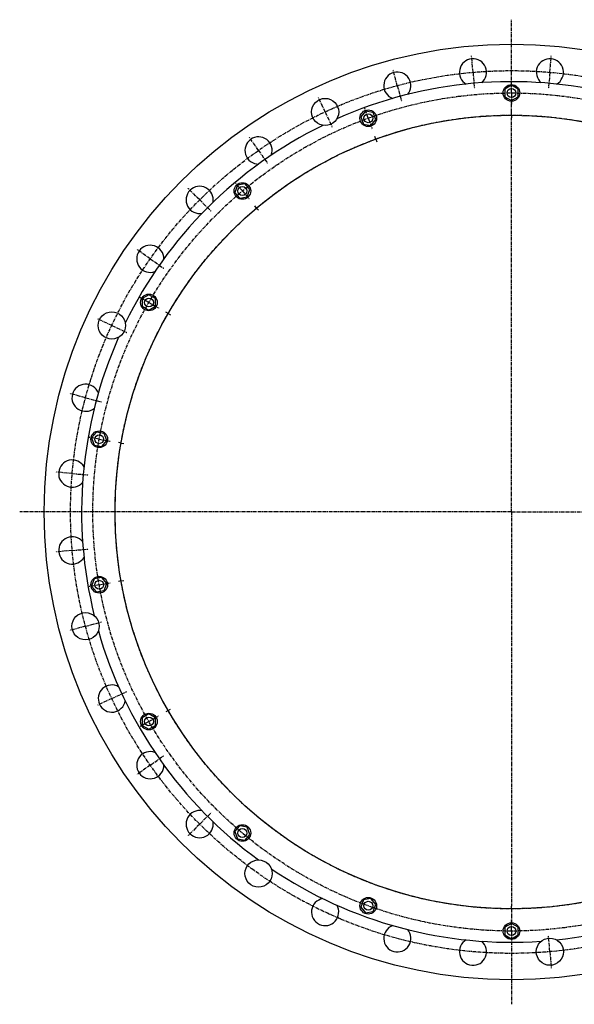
# Model space of a CAD drawing. Header units: millimetres. Extents: x -1738 to 223, y -769 to 1004.
import ezdxf

# ---------------------------------------------------------------- set-up
doc = ezdxf.new("R2010")
doc.units = ezdxf.units.MM
doc.header["$LTSCALE"] = 16.335
doc.linetypes.add('CENTER', pattern=[0.6, 0.375, -0.075, 0.075, -0.075])
doc.layers.get('0').update_dxf_attribs({"linetype": 'CONTINUOUS'})
doc.layers.add('AXES', color=7, linetype='CONTINUOUS')
doc.layers.add('DEFAULT_1', color=7, linetype='CENTER')

msp = doc.modelspace()

# ---------------------------------------------------------------- linework, layer by layer
at = {"color": 7, "linetype": 'Continuous'}
for p, q in [((-850.9661004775, 886.2708217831), (-862.9661004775, 879.3426185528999)), ((-862.9661004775, 879.3426185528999), (-862.9661004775, 865.4862120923)), ((-838.9661004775, 879.3426185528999), (-850.9661004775, 886.2708217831)), ((-838.9661004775, 865.4862120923), (-838.9661004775, 879.3426185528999)), ((-862.9661004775, 865.4862120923), (-850.9661004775, 858.558008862)), ((-850.9661004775, 858.558008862), (-838.9661004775, 865.4862120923)), ((-1113.8449737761, 839.9181837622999), (-1122.7517001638, 829.3035605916)), ((-1100.1990772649, 837.5120440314), (-1113.8449737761, 839.9181837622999)), ((-1095.4599071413, 824.4912811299), (-1100.1990772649, 837.5120440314)), ((-1122.7517001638, 829.3035605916), (-1118.0125300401, 816.28279769)), ((-1118.0125300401, 816.28279769), (-1104.3666335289, 813.8766579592)), ((-1104.3666335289, 813.8766579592), (-1095.4599071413, 824.4912811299)), ((-1345.016775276, 706.4510819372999), (-1349.7559453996, 693.4303190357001)), ((-1349.7559453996, 693.4303190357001), (-1340.849219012, 682.815695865)), ((-1331.3708787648, 708.8572216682), (-1345.016775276, 706.4510819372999)), ((-1322.4641523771, 698.2425984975), (-1331.3708787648, 708.8572216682)), ((-1327.2033225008, 685.2218355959), (-1322.4641523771, 698.2425984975)), ((-1340.849219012, 682.815695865), (-1327.2033225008, 685.2218355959)), ((-1504.5987739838, 508.8958217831), (-1516.5987739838, 501.9676185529)), ((-1516.5987739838, 501.9676185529), (-1516.5987739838, 488.1112120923)), ((-1492.5987739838, 501.9676185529), (-1504.5987739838, 508.8958217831)), ((-1492.5987739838, 488.1112120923), (-1492.5987739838, 501.9676185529)), ((-1516.5987739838, 488.1112120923), (-1504.5987739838, 481.183008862)), ((-1504.5987739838, 481.183008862), (-1492.5987739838, 488.1112120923)), ((-1598.9889221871, 261.7461403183), (-1607.8956485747, 251.1315171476)), ((-1607.8956485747, 251.1315171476), (-1603.1564784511, 238.110754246)), ((-1585.3430256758, 259.3400005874), (-1598.9889221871, 261.7461403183)), ((-1580.6038555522, 246.3192376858), (-1585.3430256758, 259.3400005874)), ((-1603.1564784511, 238.110754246), (-1589.5105819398, 235.7046145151)), ((-1589.5105819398, 235.7046145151), (-1580.6038555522, 246.3192376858)), ((-1603.1564784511, -2.7819236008), (-1607.8956485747, -15.8026865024)), ((-1607.8956485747, -15.8026865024), (-1598.9889221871, -26.4173096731)), ((-1589.5105819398, -0.3757838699), (-1603.1564784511, -2.7819236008)), ((-1580.6038555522, -10.9904070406), (-1589.5105819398, -0.3757838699)), ((-1585.3430256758, -24.0111699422), (-1580.6038555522, -10.9904070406)), ((-1598.9889221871, -26.4173096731), (-1585.3430256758, -24.0111699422)), ((-1504.5987739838, -245.8541782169), (-1516.5987739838, -252.7823814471)), ((-1492.5987739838, -252.7823814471), (-1504.5987739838, -245.8541782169)), ((-1516.5987739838, -252.7823814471), (-1516.5987739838, -266.6387879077)), ((-1492.5987739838, -266.6387879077), (-1492.5987739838, -252.7823814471)), ((-1516.5987739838, -266.6387879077), (-1504.5987739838, -273.566991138)), ((-1504.5987739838, -273.566991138), (-1492.5987739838, -266.6387879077)), ((-1340.849219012, -447.4868652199), (-1349.7559453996, -458.1014883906)), ((-1349.7559453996, -458.1014883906), (-1345.016775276, -471.1222512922)), ((-1327.2033225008, -449.8930049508), (-1340.849219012, -447.4868652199)), ((-1322.4641523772, -462.9137678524), (-1327.2033225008, -449.8930049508)), ((-1345.016775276, -471.1222512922), (-1331.3708787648, -473.5283910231)), ((-1331.3708787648, -473.5283910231), (-1322.4641523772, -462.9137678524)), ((-1118.0125300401, -580.9539670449), (-1122.7517001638, -593.9747299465)), ((-1104.3666335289, -578.547827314), (-1118.0125300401, -580.9539670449)), ((-1095.4599071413, -589.1624504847), (-1104.3666335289, -578.547827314)), ((-1122.7517001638, -593.9747299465), (-1113.8449737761, -604.5893531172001)), ((-1113.8449737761, -604.5893531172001), (-1100.1990772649, -602.1832133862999)), ((-1100.1990772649, -602.1832133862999), (-1095.4599071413, -589.1624504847)), ((-850.9661004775, -623.2291782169), (-862.9661004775, -630.1573814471)), ((-862.9661004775, -630.1573814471), (-862.9661004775, -644.0137879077)), ((-838.9661004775, -630.1573814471), (-850.9661004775, -623.2291782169)), ((-838.9661004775, -644.0137879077), (-838.9661004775, -630.1573814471)), ((-862.9661004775, -644.0137879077), (-850.9661004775, -650.941991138)), ((-850.9661004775, -650.941991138), (-838.9661004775, -644.0137879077))]:
    msp.add_line(p, q, dxfattribs=at)
for centre, radius in [((-850.9661004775, 117.6644153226), 842.5), ((-850.9661004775, 872.4144153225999), 15), ((-1109.1058036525, 826.8974208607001), 15), ((-850.9661004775, 117.6644153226), 714.75), ((-1336.1100488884, 695.8364587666), 15), ((-1504.5987739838, 495.0394153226), 15), ((-1594.2497520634, 248.7253774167), 15), ((-1594.2497520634, -13.3965467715), 15), ((-1504.5987739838, -259.7105846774), 15), ((-1336.1100488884, -460.5076281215), 15), ((-1109.1058036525, -591.5685902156), 15), ((-850.9661004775, -637.0855846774), 15)]:
    msp.add_circle(centre, radius, dxfattribs=at)
at = {"layer": 'AXES', "color": 7, "linetype": 'CENTER'}
for p, q in [((-850.9661004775, 885.4144153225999), (-850.9661004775, 1004.3862906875)), ((-920.2549159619, 909.6392003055), (-922.8260103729, 939.0269438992)), ((-781.6772849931, 909.6392003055), (-779.106190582, 939.0269438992)), ((-1056.727241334, 885.5754472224), (-1064.3624031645, 914.0702590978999)), ((-920.2549159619, 909.6392003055), (-917.6838215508, 880.2514567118)), ((-781.6772849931, 909.6392003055), (-784.2483794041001, 880.2514567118)), ((-1056.727241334, 885.5754472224), (-1049.0920795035, 857.0806353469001)), ((-850.9661004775, 872.4144153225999), (-850.9661004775, 885.4144153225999)), ((-850.9661004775, 872.4144153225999), (-850.9661004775, 859.4144153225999)), ((-1186.9476185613, 838.1791060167), (-1199.4148572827, 864.9151857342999)), ((-850.9661004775, 837.4145153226), (-850.9661004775, 859.4144153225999)), ((-1186.9476185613, 838.1791060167), (-1174.48037984, 811.4430262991)), ((-1109.1058036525, 826.8974208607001), (-1113.5520655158, 839.113424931)), ((-850.9661004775, 832.4144153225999), (-850.9661004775, 837.4145153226)), ((-1109.1058036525, 826.8974208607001), (-1104.6595417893, 814.6814167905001)), ((-850.9661004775, 832.4144153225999), (-850.9661004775, 827.4143153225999)), ((-850.9661004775, 117.6644153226), (-850.9661004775, 827.4143153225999)), ((-1306.9593673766, 768.8902905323), (-1323.8798722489, 793.0552758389)), ((-1095.4249979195, 789.3097160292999), (-1097.1351328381, 794.0082731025)), ((-1095.4249979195, 789.3097160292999), (-1093.7148630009, 784.6111589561)), ((-1306.9593673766, 768.8902905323), (-1290.0388625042, 744.7253052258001)), ((-1413.1159915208, 679.8143063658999), (-1433.9756415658, 700.6739564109)), ((-1336.1100488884, 695.8364587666), (-1344.4662878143, 705.7950365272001)), ((-1336.1100488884, 695.8364587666), (-1327.7538099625, 685.8778810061)), ((-1413.1159915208, 679.8143063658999), (-1392.2563414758, 658.9546563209)), ((-1310.3985445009, 665.1946810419), (-1313.6125468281, 669.0249798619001)), ((-1310.3985445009, 665.1946810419), (-1307.1845421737, 661.3643822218)), ((-1502.1919756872, 573.6576822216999), (-1526.3569609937, 590.578187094)), ((-1502.1919756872, 573.6576822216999), (-1478.0269903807, 556.7371773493)), ((-1504.5987739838, 495.0394153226), (-1515.857104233, 501.5394153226)), ((-1504.5987739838, 495.0394153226), (-1493.3404437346, 488.5394153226)), ((-1571.4807911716, 453.6459334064), (-1598.2168708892, 466.1131721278)), ((-1469.9577578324, 475.0394153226), (-1474.2879714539, 477.5394653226)), ((-1469.9577578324, 475.0394153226), (-1465.6275442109, 472.5393653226)), ((-1571.4807911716, 453.6459334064), (-1544.744711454, 441.1786946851)), ((-1618.8771323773, 323.4255561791), (-1647.3719442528, 331.0607180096)), ((-1618.8771323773, 323.4255561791), (-1590.3823205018, 315.7903943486)), ((-1594.2497520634, 248.7253774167), (-1607.0522528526, 250.9828037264)), ((-1594.2497520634, 248.7253774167), (-1581.4472512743, 246.467951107)), ((-1554.8574419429, 241.77945031), (-1559.7815791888, 242.6477085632)), ((-1554.8574419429, 241.77945031), (-1549.9333046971, 240.9111920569)), ((-1642.9408854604, 186.953230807), (-1672.3286290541, 189.524325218)), ((-1642.9408854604, 186.953230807), (-1613.5531418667, 184.3821363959)), ((-850.9661004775, 117.6644153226), (-1737.6879758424, 117.6644153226)), ((-850.9661004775, 117.6644153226), (-850.9661004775, -592.0854846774)), ((-850.9661004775, 117.6644153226), (35.7557748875, 117.6644153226)), ((-1642.9408854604, 48.3755998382), (-1672.3286290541, 45.8045054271)), ((-1642.9408854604, 48.3755998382), (-1613.5531418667, 50.9466942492)), ((-1594.2497520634, -13.3965467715), (-1607.0522528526, -15.6539730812)), ((-1594.2497520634, -13.3965467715), (-1581.4472512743, -11.1391204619)), ((-1554.8574419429, -6.4506196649), (-1559.7815791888, -7.318877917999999)), ((-1554.8574419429, -6.4506196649), (-1549.9333046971, -5.5823614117)), ((-1618.8771323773, -88.0967255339), (-1647.3719442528, -95.73188736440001)), ((-1618.8771323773, -88.0967255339), (-1590.3823205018, -80.4615637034)), ((-1571.4807911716, -218.3171027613), (-1544.744711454, -205.8498640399)), ((-1571.4807911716, -218.3171027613), (-1598.2168708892, -230.7843414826)), ((-1469.9577578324, -239.7105846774), (-1474.2879714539, -242.2106346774)), ((-1469.9577578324, -239.7105846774), (-1465.6275442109, -237.2105346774)), ((-1504.5987739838, -259.7105846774), (-1515.857104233, -266.2105846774)), ((-1504.5987739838, -259.7105846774), (-1493.3404437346, -253.2105846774)), ((-1502.1919756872, -338.3288515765), (-1478.0269903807, -321.4083467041)), ((-1502.1919756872, -338.3288515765), (-1526.3569609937, -355.2493564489)), ((-1413.1159915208, -444.4854757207), (-1392.2563414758, -423.6258256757)), ((-1413.1159915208, -444.4854757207), (-1433.9756415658, -465.3451257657)), ((-850.9661004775, -597.0855846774), (-850.9661004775, -592.0854846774)), ((-850.9661004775, -597.0855846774), (-850.9661004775, -624.0855846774)), ((-850.9661004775, -637.0855846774), (-850.9661004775, -624.0855846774)), ((-850.9661004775, -637.0855846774), (-850.9661004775, -769.0574600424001)), ((-781.6772849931, -674.3103696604), (-784.2483794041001, -644.9226260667)), ((-781.6772849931, -674.3103696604), (-779.106190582, -703.6981132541))]:
    msp.add_line(p, q, dxfattribs=at)
for radius in [795, 754.75, 714.75]:
    msp.add_circle((-850.9661004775, 117.6644153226), radius, dxfattribs=at)
at = {"layer": 'AXES', "color": 7, "linetype": 'Continuous'}
for centre, radius in [((-850.9661004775, 872.4144153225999), 8), ((-1186.9476185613, 838.1791060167), 24.5), ((-1109.1058036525, 826.8974208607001), 8), ((-1336.1100488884, 695.8364587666), 8), ((-1504.5987739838, 495.0394153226), 8), ((-1571.4807911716, 453.6459334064), 24.5), ((-1594.2497520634, 248.7253774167), 8), ((-1594.2497520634, -13.3965467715), 8), ((-1618.8771323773, -88.0967255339), 24.5), ((-1504.5987739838, -259.7105846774), 8), ((-1336.1100488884, -460.5076281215), 8), ((-1306.9593673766, -533.5614598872), 24.5), ((-1109.1058036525, -591.5685902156), 8), ((-850.9661004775, -637.0855846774), 8), ((-781.6772849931, -674.3103696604), 24.5)]:
    msp.add_circle(centre, radius, dxfattribs=at)
for centre, radius, start, end in [((-920.2549159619, 909.6392003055), 24.5, 309.678209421, 240.3449919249), ((-781.6772849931, 909.6392003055), 24.5, 299.9198284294, 230.3350486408), ((-1056.727241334, 885.5754472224), 24.5, 319.6872617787, 250.0932409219), ((-850.9661004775, 117.6644153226), 775.05, 76.0380582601, 113.9619417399), ((-850.9661004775, 117.6644153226), 775.05, 116.0380582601, 153.9619417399), ((-1306.9593673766, 768.8902905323), 24.5, 339.9197913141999, 270.3350633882), ((-1413.1159915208, 679.8143063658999), 24.5, 349.6781938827, 280.3449816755), ((-1502.1919756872, 573.6576822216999), 24.5, 359.6872666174, 290.0932268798), ((-850.9661004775, 117.6644153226), 775.05, 156.0380582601, 193.9619417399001), ((-1618.8771323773, 323.4255561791), 24.5, 19.919786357, 310.3350653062), ((-1642.9408854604, 186.953230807), 24.5, 29.6781925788, 320.3449812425), ((-1642.9408854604, 48.3755998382), 24.5, 39.6872661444, 330.0932281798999), ((-850.9661004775, 117.6644153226), 775.05, 196.0380582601, 233.9619417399), ((-1571.4807911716, -218.3171027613), 24.5, 59.9197769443, 350.3350689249), ((-1502.1919756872, -338.3288515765), 24.5, 69.6781886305, 0.3449775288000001), ((-1413.1159915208, -444.4854757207), 24.5, 79.68726863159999, 10.0932210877), ((-850.9661004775, 117.6644153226), 775.05, 276.0380582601, 313.9619417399), ((-850.9661004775, 117.6644153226), 775.05, 236.0380582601, 273.9619417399), ((-1186.9476185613, -602.8502753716), 24.5, 99.9197647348, 30.33507361), ((-1056.727241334, -650.2466165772), 24.5, 109.6781829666, 40.3449716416), ((-920.2549159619, -674.3103696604), 24.5, 119.6872731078, 50.09320835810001)]:
    msp.add_arc(centre, radius, start, end, dxfattribs=at)
at = {"layer": 'DEFAULT_1', "color": 7, "linetype": 'CENTER'}
for p, q in [((-850.9661004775, 872.4144153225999), (-850.9661004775, 892.4144153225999)), ((-850.9661004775, 872.4144153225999), (-850.9661004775, 852.4144153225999)), ((-1109.1058036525, 826.8974208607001), (-1115.946206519, 845.6912732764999)), ((-1109.1058036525, 826.8974208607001), (-1102.265400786, 808.103568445)), ((-1336.1100488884, 695.8364587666), (-1348.9658010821, 711.1573476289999)), ((-1336.1100488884, 695.8364587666), (-1323.2542966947, 680.5155699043)), ((-1504.5987739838, 495.0394153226), (-1521.9192820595, 505.0394153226)), ((-1504.5987739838, 495.0394153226), (-1487.2782659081, 485.0394153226)), ((-1594.2497520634, 248.7253774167), (-1613.9459071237, 252.19834097)), ((-1594.2497520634, 248.7253774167), (-1574.5535970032, 245.2524138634)), ((-1594.2497520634, -13.3965467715), (-1613.9459071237, -16.8695103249)), ((-1594.2497520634, -13.3965467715), (-1574.5535970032, -9.923583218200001)), ((-1504.5987739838, -259.7105846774), (-1521.9192820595, -269.7105846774)), ((-1504.5987739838, -259.7105846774), (-1487.2782659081, -249.7105846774)), ((-850.9661004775, -637.0855846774), (-850.9661004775, -617.0855846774)), ((-850.9661004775, -637.0855846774), (-850.9661004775, -657.0855846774))]:
    msp.add_line(p, q, dxfattribs=at)
msp.add_circle((-850.9661004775, 117.6644153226), 754.75, dxfattribs=at)

doc.saveas('drawing.dxf')
